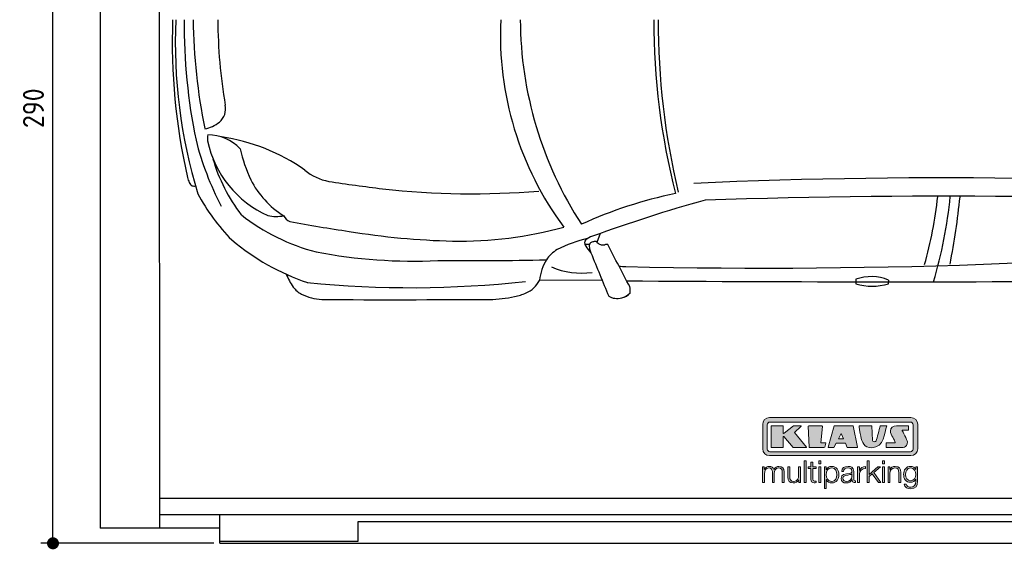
# Model space of a CAD drawing. Header units: millimetres. Extents: x 705 to 7297, y 2278 to 5770.
# Tile 1 of 3: x 705 to 3988, y 2317 to 4082. Entities that reach past the tile are written whole.
import ezdxf

# ---------------------------------------------------------------- set-up
doc = ezdxf.new("R2010")
doc.units = ezdxf.units.MM
doc.layers.get('0').update_dxf_attribs({"lineweight": 25})
for name, color, linetype, lineweight in [('4', 3, 'Continuous', 25), ('AM_0', 7, 'Continuous', 25), ('Car', 10, 'Continuous', 25)]:
    doc.layers.add(name, color=color, linetype=linetype, lineweight=lineweight)
doc.layers.add('Logo', color=7, linetype='Continuous')
doc.styles.get("Standard").update_dxf_attribs({"font": 'ISOCP.SHX'})
doc.dimstyles.new('GEN-ISO$0', dxfattribs={"dimscale": 20, "dimtxt": 3.5, "dimasz": 2, "dimexe": 2, "dimexo": 1, "dimgap": 1.5, "dimtad": 1, "dimdec": 1, "dimlfac": 0.1, "dimdsep": 46, "dimtxsty": 'STANDARD', "dimblk": 'PUNKT', "dimcen": 2, "dimclrd": 256, "dimclre": 256, "dimclrt": 2, "dimadec": 0, "dimazin": 0, "dimtp": 0.1, "dimtm": 0.1, "dimtfac": 0.71, "dimtdec": 1, "dimtmove": 2, "dimatfit": 3, "dimldrblk": 'PUNKT', "dimfxl": 1, "dimtolj": 1, "dimarcsym": 0})

# ---------------------------------------------------------------- blocks, each defined once
blk = doc.blocks.new('PUNKT')
at = {"layer": '4', "color": 0, "linetype": 'ByBlock'}
blk.add_line((-0.5, 0), (-1, 0), dxfattribs=at)
at = {"layer": '4', "color": 0, "linetype": 'ByBlock', "const_width": 0.5}
blk.add_lwpolyline([(-0.25, 0, 1), (0.25, 0, 1)], format="xyb", close=True, dxfattribs=at)
blk = doc.blocks.new('*D4')
at = {"layer": '4', "lineweight": -2, "transparency": 16777216}
for p, q in [((1352.8, 5237.3), (775.9, 5237.3)), ((815.9, 2377.3), (815.9, 5197.3)), ((1352.8, 2337.3), (775.9, 2337.3))]:
    blk.add_line(p, q, dxfattribs=at)
at = {"layer": 'DEFPOINTS', "color": 0, "transparency": 16777216}
for p in [(815.9, 5237.3), (1372.8, 5237.3), (1372.8, 2337.3)]:
    blk.add_point(p, dxfattribs=at)
at = {"layer": '4', "lineweight": -2, "transparency": 16777216, "xscale": 40, "yscale": 40, "zscale": 40}
for p, rotation in [((815.9, 5237.3), 90), ((815.9, 2337.3), 270)]:
    blk.add_blockref('PUNKT', p, dxfattribs=dict(at, rotation=rotation))
at = {"layer": '4', "color": 2, "transparency": 16777216, "insert": (750.8, 3787.3), "char_height": 70, "attachment_point": 5, "rotation": 90}
blk.add_mtext('\\A1;290', dxfattribs=at)
blk = doc.blocks.new('KLAUS')
at = {"layer": 'Logo', "true_color": 0x7b7b7a}
h = blk.add_hatch(color=8, dxfattribs=at)
h.dxf.hatch_style = 2
edge = h.paths.add_edge_path()
edge.add_spline(control_points=[(3.6, 29.09), (2.88, 29.09), (2.3, 28.51), (2.3, 27.8), (2.3, 27.8), (2.3, 16.11), (2.3, 16.11), (2.3, 15.39), (2.88, 14.81), (3.6, 14.81), (3.6, 14.81), (71.16, 14.81), (71.16, 14.81), (71.88, 14.81), (72.46, 15.39), (72.46, 16.11), (72.46, 16.11), (72.46, 27.8), (72.46, 27.8), (72.46, 28.51), (71.88, 29.09), (71.16, 29.09), (71.16, 29.09), (3.6, 29.09), (3.6, 29.09), (3.6, 29.09), (3.6, 29.09), (3.6, 29.09)], knot_values=[0, 0, 0, 0, 1, 1, 1, 2, 2, 2, 3, 3, 3, 4, 4, 4, 5, 5, 5, 6, 6, 6, 7, 7, 7, 8, 8, 8, 9, 9, 9, 9], degree=3, periodic=0)
edge = h.paths.add_edge_path()
edge.add_spline(control_points=[(3.35, 31.23), (3.35, 31.23), (71.47, 31.23), (71.47, 31.23), (73.26, 31.23), (74.71, 29.77), (74.71, 27.99), (74.71, 27.99), (74.71, 16.17), (74.71, 16.17), (74.71, 14.38), (73.26, 12.93), (71.47, 12.93), (71.47, 12.93), (3.35, 12.93), (3.35, 12.93), (1.56, 12.93), (0.11, 14.38), (0.11, 16.17), (0.11, 16.17), (0.11, 27.99), (0.11, 27.99), (0.11, 29.77), (1.56, 31.23), (3.35, 31.23), (3.35, 31.23), (3.35, 31.23), (3.35, 31.23)], knot_values=[0, 0, 0, 0, 1, 1, 1, 2, 2, 2, 3, 3, 3, 4, 4, 4, 5, 5, 5, 6, 6, 6, 7, 7, 7, 8, 8, 8, 9, 9, 9, 9], degree=3, periodic=0)
h = blk.add_hatch(color=8, dxfattribs=at)
h.dxf.hatch_style = 2
edge = h.paths.add_edge_path()
edge.add_spline(control_points=[(4.5, 27.33), (4.5, 27.33), (9.7, 27.33), (9.7, 27.33), (9.84, 27.33), (9.96, 27.22), (9.96, 27.08), (9.96, 27.08), (9.96, 23.69), (9.96, 23.69), (9.96, 23.69), (9.94, 23.64), (10.04, 23.59), (10.14, 23.53), (10.2, 23.57), (10.2, 23.57), (10.2, 23.57), (10.51, 23.75), (10.51, 23.75), (10.51, 23.75), (14.94, 27.33), (14.94, 27.33), (14.94, 27.33), (18.41, 27.33), (18.41, 27.33), (18.41, 27.33), (18.49, 27.33), (18.56, 27.2), (18.65, 27.04), (18.53, 26.91), (18.53, 26.91), (18.53, 26.91), (15.49, 24.11), (15.49, 24.11), (15.49, 24.11), (21.14, 17.06), (21.14, 17.06), (21.14, 17.06), (21.13, 16.91), (21.13, 16.91), (21.08, 16.84), (20.99, 16.82), (20.99, 16.82), (20.99, 16.82), (14.7, 16.82), (14.7, 16.82), (14.7, 16.82), (10.26, 22.17), (10.26, 22.17), (10.26, 22.17), (10.19, 22.24), (10.08, 22.21), (9.97, 22.18), (9.96, 22.11), (9.96, 22.11), (9.96, 22.11), (9.96, 17.08), (9.96, 17.08), (9.96, 16.94), (9.84, 16.82), (9.7, 16.82), (9.7, 16.82), (4.5, 16.82), (4.5, 16.82), (4.36, 16.82), (4.25, 16.94), (4.25, 17.08), (4.25, 17.08), (4.25, 27.08), (4.25, 27.08), (4.25, 27.22), (4.36, 27.33), (4.5, 27.33), (4.5, 27.33), (4.5, 27.33), (4.5, 27.33)], knot_values=[0, 0, 0, 0, 1, 1, 1, 2, 2, 2, 3, 3, 3, 4, 4, 4, 5, 5, 5, 6, 6, 6, 7, 7, 7, 8, 8, 8, 9, 9, 9, 10, 10, 10, 11, 11, 11, 12, 12, 12, 13, 13, 13, 14, 14, 14, 15, 15, 15, 16, 16, 16, 17, 17, 17, 18, 18, 18, 19, 19, 19, 20, 20, 20, 21, 21, 21, 22, 22, 22, 23, 23, 23, 24, 24, 24, 25, 25, 25, 25], degree=3, periodic=0)
h = blk.add_hatch(color=8, dxfattribs=at)
h.dxf.hatch_style = 2
h.paths.add_polyline_path([(22.42, 17.06), (21.97, 27.15), (22.24, 27.33), (28.55, 27.33), (28.86, 26.97), (28.01, 19.08), (30.26, 19.07), (30.44, 18.95), (30.08, 16.95), (29.49, 16.82), (22.6, 16.82)])
h = blk.add_hatch(color=8, dxfattribs=at)
h.paths.add_polyline_path([(36.52, 21.01), (38.93, 21.01), (37.87, 23.57)])
h.paths.add_polyline_path([(34.52, 27.33), (43.65, 27.33), (45.76, 16.94), (45.57, 16.82), (40.83, 16.82), (39.89, 18.95), (35.42, 18.95), (34.27, 16.82), (31.78, 16.82), (31.66, 17)])
h = blk.add_hatch(color=8, dxfattribs=at)
h.dxf.hatch_style = 2
edge = h.paths.add_edge_path()
edge.add_spline(control_points=[(52.69, 27.32), (52.69, 27.32), (52.88, 20.14), (52.88, 20.14), (53.01, 19.89), (53.2, 19.77), (53.43, 19.71), (53.91, 19.59), (54.43, 19.57), (54.64, 20.03), (55.23, 21.34), (56.27, 25.45), (56.6, 27.33), (56.6, 27.33), (59.77, 27.33), (59.77, 27.33), (58.77, 23.9), (58.56, 16.82), (52.63, 16.76), (48.72, 16.72), (48.01, 19.35), (47.27, 22.24), (46.89, 23.68), (46.54, 27.33), (46.54, 27.33), (46.54, 27.33), (52.69, 27.32), (52.69, 27.32), (52.69, 27.32), (52.69, 27.32), (52.69, 27.32)], knot_values=[0, 0, 0, 0, 1, 1, 1, 2, 2, 2, 3, 3, 3, 4, 4, 4, 5, 5, 5, 6, 6, 6, 7, 7, 7, 8, 8, 8, 9, 9, 9, 10, 10, 10, 10], degree=3, periodic=0)
h = blk.add_hatch(color=8, dxfattribs=at)
h.dxf.hatch_style = 2
edge = h.paths.add_edge_path()
edge.add_spline(control_points=[(64.46, 27.33), (64.46, 27.33), (70.31, 27.33), (70.31, 27.33), (70.31, 26.52), (70.31, 26.02), (70.31, 25.12), (70.31, 25.12), (67.3, 25.12), (67.3, 25.12), (67.24, 25.04), (67.25, 25.11), (67.25, 24.91), (67.25, 24.88), (69.73, 20.38), (69.73, 19.57), (69.73, 16.4), (67.22, 16.81), (65.9, 16.82), (65.9, 16.82), (59.59, 16.82), (59.59, 16.82), (59.59, 17.76), (59.59, 18.23), (59.59, 19.14), (59.59, 19.14), (63.75, 19.14), (63.75, 19.14), (63.82, 19.22), (63.81, 19.11), (63.81, 19.31), (63.81, 20.32), (61.58, 23.06), (61.58, 24.63), (61.58, 26.33), (62.83, 27.34), (64.46, 27.33), (64.46, 27.33), (64.46, 27.33), (64.46, 27.33)], knot_values=[0, 0, 0, 0, 1, 1, 1, 2, 2, 2, 3, 3, 3, 4, 4, 4, 5, 5, 5, 6, 6, 6, 7, 7, 7, 8, 8, 8, 9, 9, 9, 10, 10, 10, 11, 11, 11, 12, 12, 12, 13, 13, 13, 13], degree=3, periodic=0)
at = {"layer": 'Logo', "true_color": 0xef7c00}
h = blk.add_hatch(color=30, dxfattribs=at)
h.dxf.hatch_style = 2
h.paths.add_polyline_path([(20.07, 0), (20.99, 0), (20.99, 10.45), (20.07, 10.45)])
h = blk.add_hatch(color=30, dxfattribs=at)
h.dxf.hatch_style = 2
edge = h.paths.add_edge_path()
edge.add_spline(control_points=[(24.22, 9.82), (24.22, 9.82), (23.3, 9.82), (23.3, 9.82), (23.3, 9.82), (23.3, 7.55), (23.3, 7.55), (23.3, 7.55), (21.98, 7.55), (21.98, 7.55), (21.98, 7.55), (21.98, 6.78), (21.98, 6.78), (21.98, 6.78), (23.3, 6.78), (23.3, 6.78), (23.3, 6.78), (23.3, 1.61), (23.3, 1.61), (23.28, 0.32), (23.71, -0.09), (24.94, -0.09), (25.22, -0.09), (25.48, -0.06), (25.76, -0.06), (25.76, -0.06), (25.76, 0.73), (25.76, 0.73), (25.5, 0.7), (25.23, 0.69), (24.97, 0.69), (24.31, 0.73), (24.22, 1.08), (24.22, 1.68), (24.22, 1.68), (24.22, 6.78), (24.22, 6.78), (24.22, 6.78), (25.76, 6.78), (25.76, 6.78), (25.76, 6.78), (25.76, 7.55), (25.76, 7.55), (25.76, 7.55), (24.22, 7.55), (24.22, 7.55), (24.22, 7.55), (24.22, 9.82), (24.22, 9.82), (24.22, 9.82), (24.22, 9.82), (24.22, 9.82)], knot_values=[0, 0, 0, 0, 1, 1, 1, 2, 2, 2, 3, 3, 3, 4, 4, 4, 5, 5, 5, 6, 6, 6, 7, 7, 7, 8, 8, 8, 9, 9, 9, 10, 10, 10, 11, 11, 11, 12, 12, 12, 13, 13, 13, 14, 14, 14, 15, 15, 15, 16, 16, 16, 17, 17, 17, 17], degree=3, periodic=0)
h = blk.add_hatch(color=30, dxfattribs=at)
h.paths.add_polyline_path([(27.1, 0), (28.03, 0), (28.03, 7.55), (27.1, 7.55)])
h.paths.add_polyline_path([(27.1, 8.98), (28.03, 8.98), (28.03, 10.45), (27.1, 10.45)])
h = blk.add_hatch(color=30, dxfattribs=at)
h.dxf.hatch_style = 2
h.paths.add_polyline_path([(50.4, 0), (51.32, 0), (51.32, 2.87), (52.82, 4.11), (55.8, 0), (56.96, 0), (53.52, 4.76), (56.74, 7.55), (55.51, 7.55), (51.32, 3.89), (51.32, 10.45), (50.4, 10.45)])
h = blk.add_hatch(color=30, dxfattribs=at)
h.paths.add_polyline_path([(57.74, 0), (58.66, 0), (58.66, 7.55), (57.74, 7.55)])
h.paths.add_polyline_path([(57.74, 8.98), (58.66, 8.98), (58.66, 10.45), (57.74, 10.45)])
h = blk.add_hatch(color=30, dxfattribs=at)
h.dxf.hatch_style = 2
edge = h.paths.add_edge_path()
edge.add_spline(control_points=[(0, 0), (0, 0), (0.92, 0), (0.92, 0), (0.92, 0), (0.92, 4.22), (0.92, 4.22), (0.94, 5.8), (1.58, 7), (3.18, 7), (4.35, 7), (4.77, 6.15), (4.76, 5.12), (4.76, 5.12), (4.76, 0), (4.76, 0), (4.76, 0), (5.68, 0), (5.68, 0), (5.68, 0), (5.68, 4.27), (5.68, 4.27), (5.68, 5.68), (6.14, 7), (7.73, 7), (9.05, 7), (9.52, 6.32), (9.52, 5.08), (9.52, 5.08), (9.52, 0), (9.52, 0), (9.52, 0), (10.44, 0), (10.44, 0), (10.44, 0), (10.44, 5.12), (10.44, 5.12), (10.44, 6.91), (9.59, 7.77), (7.94, 7.77), (6.94, 7.77), (5.99, 7.29), (5.54, 6.3), (5.26, 7.29), (4.36, 7.77), (3.37, 7.77), (2.17, 7.77), (1.38, 7.19), (0.89, 6.28), (0.89, 6.28), (0.85, 6.28), (0.85, 6.28), (0.85, 6.28), (0.85, 7.55), (0.85, 7.55), (0.85, 7.55), (0, 7.55), (0, 7.55), (0, 7.55), (0, 0), (0, 0), (0, 0), (0, 0), (0, 0)], knot_values=[0, 0, 0, 0, 1, 1, 1, 2, 2, 2, 3, 3, 3, 4, 4, 4, 5, 5, 5, 6, 6, 6, 7, 7, 7, 8, 8, 8, 9, 9, 9, 10, 10, 10, 11, 11, 11, 12, 12, 12, 13, 13, 13, 14, 14, 14, 15, 15, 15, 16, 16, 16, 17, 17, 17, 18, 18, 18, 19, 19, 19, 20, 20, 20, 21, 21, 21, 21], degree=3, periodic=0)
h = blk.add_hatch(color=30, dxfattribs=at)
h.dxf.hatch_style = 2
edge = h.paths.add_edge_path()
edge.add_spline(control_points=[(18.31, 7.55), (18.31, 7.55), (17.39, 7.55), (17.39, 7.55), (17.39, 7.55), (17.39, 3.59), (17.39, 3.59), (17.39, 2.05), (16.7, 0.56), (15.12, 0.56), (13.66, 0.56), (13.15, 1.27), (13.1, 2.64), (13.1, 2.64), (13.1, 7.55), (13.1, 7.55), (13.1, 7.55), (12.18, 7.55), (12.18, 7.55), (12.18, 7.55), (12.18, 2.65), (12.18, 2.65), (12.18, 0.89), (12.93, -0.22), (14.83, -0.22), (15.96, -0.22), (16.95, 0.35), (17.44, 1.36), (17.44, 1.36), (17.47, 1.36), (17.47, 1.36), (17.47, 1.36), (17.47, 0), (17.47, 0), (17.47, 0), (18.31, 0), (18.31, 0), (18.31, 0), (18.31, 7.55), (18.31, 7.55), (18.31, 7.55), (18.31, 7.55), (18.31, 7.55)], knot_values=[0, 0, 0, 0, 1, 1, 1, 2, 2, 2, 3, 3, 3, 4, 4, 4, 5, 5, 5, 6, 6, 6, 7, 7, 7, 8, 8, 8, 9, 9, 9, 10, 10, 10, 11, 11, 11, 12, 12, 12, 13, 13, 13, 14, 14, 14, 14], degree=3, periodic=0)
h = blk.add_hatch(color=30, dxfattribs=at)
edge = h.paths.add_edge_path()
edge.add_spline(control_points=[(35.84, 3.78), (35.84, 2.21), (35.12, 0.56), (33.37, 0.56), (31.4, 0.56), (30.72, 2.21), (30.72, 3.78), (30.72, 5.49), (31.33, 7), (33.37, 7), (35.12, 7), (35.84, 5.34), (35.84, 3.78), (35.84, 3.78), (35.84, 3.78), (35.84, 3.78)], knot_values=[0, 0, 0, 0, 1, 1, 1, 2, 2, 2, 3, 3, 3, 4, 4, 4, 5, 5, 5, 5], degree=3, periodic=0)
edge = h.paths.add_edge_path()
edge.add_spline(control_points=[(29.79, -2.8), (29.79, -2.8), (30.72, -2.8), (30.72, -2.8), (30.72, -2.8), (30.72, 1.43), (30.72, 1.43), (30.72, 1.43), (30.74, 1.43), (30.74, 1.43), (31.14, 0.35), (32.24, -0.22), (33.37, -0.22), (35.66, -0.22), (36.76, 1.64), (36.76, 3.78), (36.76, 5.91), (35.66, 7.77), (33.37, 7.77), (32.15, 7.77), (31.1, 7.14), (30.67, 6.12), (30.67, 6.12), (30.64, 6.12), (30.64, 6.12), (30.64, 6.12), (30.64, 7.55), (30.64, 7.55), (30.64, 7.55), (29.79, 7.55), (29.79, 7.55), (29.79, 7.55), (29.79, -2.8), (29.79, -2.8), (29.79, -2.8), (29.79, -2.8), (29.79, -2.8)], knot_values=[0, 0, 0, 0, 1, 1, 1, 2, 2, 2, 3, 3, 3, 4, 4, 4, 5, 5, 5, 6, 6, 6, 7, 7, 7, 8, 8, 8, 9, 9, 9, 10, 10, 10, 11, 11, 11, 12, 12, 12, 12], degree=3, periodic=0)
h = blk.add_hatch(color=30, dxfattribs=at)
edge = h.paths.add_edge_path()
edge.add_spline(control_points=[(43.03, 2.93), (43.04, 1.45), (41.8, 0.56), (40.39, 0.56), (39.53, 0.56), (38.71, 1.13), (38.71, 2.05), (38.71, 3.53), (40.66, 3.51), (42.22, 3.79), (42.47, 3.84), (42.88, 3.91), (43, 4.13), (43, 4.13), (43.03, 4.13), (43.03, 4.13), (43.03, 4.13), (43.03, 2.93), (43.03, 2.93), (43.03, 2.93), (43.03, 2.93), (43.03, 2.93)], knot_values=[0, 0, 0, 0, 1, 1, 1, 2, 2, 2, 3, 3, 3, 4, 4, 4, 5, 5, 5, 6, 6, 6, 7, 7, 7, 7], degree=3, periodic=0)
edge = h.paths.add_edge_path()
edge.add_spline(control_points=[(39.03, 5.24), (39.06, 6.47), (39.91, 7), (41.05, 7), (42.14, 7), (43.03, 6.69), (43.03, 5.45), (43.03, 4.61), (42.6, 4.51), (41.84, 4.42), (39.85, 4.19), (37.79, 4.11), (37.79, 1.99), (37.79, 0.47), (38.93, -0.22), (40.32, -0.22), (41.77, -0.22), (42.43, 0.34), (43.07, 1.32), (43.07, 1.32), (43.1, 1.32), (43.1, 1.32), (43.1, 0.53), (43.25, 0), (44.19, 0), (44.43, 0), (44.58, 0.01), (44.79, 0.06), (44.79, 0.06), (44.79, 0.83), (44.79, 0.83), (44.71, 0.81), (44.6, 0.78), (44.49, 0.78), (44.13, 0.78), (43.95, 0.98), (43.95, 1.33), (43.95, 1.33), (43.95, 5.34), (43.95, 5.34), (43.95, 7.36), (42.5, 7.77), (41.17, 7.77), (39.44, 7.77), (38.2, 7.01), (38.11, 5.24), (38.11, 5.24), (39.03, 5.24), (39.03, 5.24), (39.03, 5.24), (39.03, 5.24), (39.03, 5.24)], knot_values=[0, 0, 0, 0, 1, 1, 1, 2, 2, 2, 3, 3, 3, 4, 4, 4, 5, 5, 5, 6, 6, 6, 7, 7, 7, 8, 8, 8, 9, 9, 9, 10, 10, 10, 11, 11, 11, 12, 12, 12, 13, 13, 13, 14, 14, 14, 15, 15, 15, 16, 16, 16, 17, 17, 17, 17], degree=3, periodic=0)
h = blk.add_hatch(color=30, dxfattribs=at)
h.dxf.hatch_style = 2
edge = h.paths.add_edge_path()
edge.add_spline(control_points=[(45.79, 0), (45.79, 0), (46.71, 0), (46.71, 0), (46.71, 0), (46.71, 4.03), (46.71, 4.03), (46.71, 5.59), (47.85, 6.82), (49.52, 6.73), (49.52, 6.73), (49.52, 7.66), (49.52, 7.66), (48.16, 7.72), (47.14, 7), (46.67, 5.78), (46.67, 5.78), (46.64, 5.78), (46.64, 5.78), (46.64, 5.78), (46.64, 7.55), (46.64, 7.55), (46.64, 7.55), (45.79, 7.55), (45.79, 7.55), (45.79, 7.55), (45.79, 0), (45.79, 0), (45.79, 0), (45.79, 0), (45.79, 0)], knot_values=[0, 0, 0, 0, 1, 1, 1, 2, 2, 2, 3, 3, 3, 4, 4, 4, 5, 5, 5, 6, 6, 6, 7, 7, 7, 8, 8, 8, 9, 9, 9, 10, 10, 10, 10], degree=3, periodic=0)
h = blk.add_hatch(color=30, dxfattribs=at)
h.dxf.hatch_style = 2
edge = h.paths.add_edge_path()
edge.add_spline(control_points=[(60.41, 0), (60.41, 0), (61.33, 0), (61.33, 0), (61.33, 0), (61.33, 4.41), (61.33, 4.41), (61.36, 5.89), (62.24, 7), (63.7, 7), (65.2, 7), (65.62, 6.02), (65.62, 4.71), (65.62, 4.71), (65.62, 0), (65.62, 0), (65.62, 0), (66.54, 0), (66.54, 0), (66.54, 0), (66.54, 4.86), (66.54, 4.86), (66.54, 6.66), (65.9, 7.77), (63.78, 7.77), (62.71, 7.77), (61.7, 7.16), (61.36, 6.25), (61.36, 6.25), (61.33, 6.25), (61.33, 6.25), (61.33, 6.25), (61.33, 7.55), (61.33, 7.55), (61.33, 7.55), (60.41, 7.55), (60.41, 7.55), (60.41, 7.55), (60.41, 0), (60.41, 0), (60.41, 0), (60.41, 0), (60.41, 0)], knot_values=[0, 0, 0, 0, 1, 1, 1, 2, 2, 2, 3, 3, 3, 4, 4, 4, 5, 5, 5, 6, 6, 6, 7, 7, 7, 8, 8, 8, 9, 9, 9, 10, 10, 10, 11, 11, 11, 12, 12, 12, 13, 13, 13, 14, 14, 14, 14], degree=3, periodic=0)
h = blk.add_hatch(color=30, dxfattribs=at)
edge = h.paths.add_edge_path()
edge.add_spline(control_points=[(71.32, 0.86), (69.62, 0.86), (68.83, 2.34), (68.83, 3.86), (68.83, 5.43), (69.56, 7), (71.32, 7), (73.06, 7), (73.75, 5.34), (73.75, 3.86), (73.75, 2.33), (72.91, 0.86), (71.32, 0.86), (71.32, 0.86), (71.32, 0.86), (71.32, 0.86)], knot_values=[0, 0, 0, 0, 1, 1, 1, 2, 2, 2, 3, 3, 3, 4, 4, 4, 5, 5, 5, 5], degree=3, periodic=0)
edge = h.paths.add_edge_path()
edge.add_spline(control_points=[(74.67, 7.55), (74.67, 7.55), (73.75, 7.55), (73.75, 7.55), (73.75, 7.55), (73.75, 6.25), (73.75, 6.25), (73.75, 6.25), (73.72, 6.25), (73.72, 6.25), (73.35, 7.09), (72.41, 7.77), (71.32, 7.77), (69.13, 7.77), (67.9, 6.05), (67.9, 3.97), (67.9, 1.82), (68.9, 0.09), (71.32, 0.09), (72.4, 0.09), (73.29, 0.72), (73.72, 1.64), (73.72, 1.64), (73.75, 1.64), (73.75, 1.64), (73.75, 1.64), (73.75, 0.61), (73.75, 0.61), (73.75, -1.23), (73.01, -2.24), (71.32, -2.24), (70.29, -2.24), (69.31, -1.85), (69.1, -0.73), (69.1, -0.73), (68.18, -0.73), (68.18, -0.73), (68.31, -2.34), (69.81, -3.02), (71.32, -3.02), (73.79, -3.02), (74.65, -1.64), (74.67, 0.61), (74.67, 0.61), (74.67, 7.55), (74.67, 7.55), (74.67, 7.55), (74.67, 7.55), (74.67, 7.55)], knot_values=[0, 0, 0, 0, 1, 1, 1, 2, 2, 2, 3, 3, 3, 4, 4, 4, 5, 5, 5, 6, 6, 6, 7, 7, 7, 8, 8, 8, 9, 9, 9, 10, 10, 10, 11, 11, 11, 12, 12, 12, 13, 13, 13, 14, 14, 14, 15, 15, 15, 16, 16, 16, 16], degree=3, periodic=0)
at = {"layer": 'Logo', "lineweight": 0}
for points in [[(22.42, 17.06), (21.97, 27.15), (22.24, 27.33), (28.55, 27.33), (28.86, 26.97), (28.01, 19.08), (30.26, 19.07), (30.44, 18.95), (30.08, 16.95), (29.49, 16.82), (22.6, 16.82), (22.42, 17.06), (22.42, 17.06)], [(34.52, 27.33), (43.65, 27.33), (45.76, 16.94), (45.57, 16.82), (40.83, 16.82), (39.89, 18.95), (35.42, 18.95), (34.27, 16.82), (31.78, 16.82), (31.66, 17), (34.52, 27.33), (34.52, 27.33)], [(36.52, 21.01), (38.93, 21.01), (37.87, 23.57), (36.52, 21.01), (36.52, 21.01)], [(20.07, 0), (20.99, 0), (20.99, 10.45), (20.07, 10.45), (20.07, 0), (20.07, 0)], [(27.1, 8.98), (28.03, 8.98), (28.03, 10.45), (27.1, 10.45), (27.1, 8.98), (27.1, 8.98)], [(50.4, 0), (51.32, 0), (51.32, 2.87), (52.82, 4.11), (55.8, 0), (56.96, 0), (53.52, 4.76), (56.74, 7.55), (55.51, 7.55), (51.32, 3.89), (51.32, 10.45), (50.4, 10.45), (50.4, 0), (50.4, 0)], [(57.74, 8.98), (58.66, 8.98), (58.66, 10.45), (57.74, 10.45), (57.74, 8.98), (57.74, 8.98)], [(27.1, 0), (28.03, 0), (28.03, 7.55), (27.1, 7.55), (27.1, 0), (27.1, 0)], [(57.74, 0), (58.66, 0), (58.66, 7.55), (57.74, 7.55), (57.74, 0), (57.74, 0)]]:
    blk.add_lwpolyline(points, dxfattribs=at)
for points, knots in [([(3.35, 31.23), (3.35, 31.23), (71.47, 31.23), (71.47, 31.23), (73.26, 31.23), (74.71, 29.77), (74.71, 27.99), (74.71, 27.99), (74.71, 16.17), (74.71, 16.17), (74.71, 14.38), (73.26, 12.93), (71.47, 12.93), (71.47, 12.93), (3.35, 12.93), (3.35, 12.93), (1.56, 12.93), (0.11, 14.38), (0.11, 16.17), (0.11, 16.17), (0.11, 27.99), (0.11, 27.99), (0.11, 29.77), (1.56, 31.23), (3.35, 31.23), (3.35, 31.23), (3.35, 31.23), (3.35, 31.23)], [0, 0, 0, 0, 1, 1, 1, 2, 2, 2, 3, 3, 3, 4, 4, 4, 5, 5, 5, 6, 6, 6, 7, 7, 7, 8, 8, 8, 9, 9, 9, 9]), ([(3.6, 29.09), (2.88, 29.09), (2.3, 28.51), (2.3, 27.8), (2.3, 27.8), (2.3, 16.11), (2.3, 16.11), (2.3, 15.39), (2.88, 14.81), (3.6, 14.81), (3.6, 14.81), (71.16, 14.81), (71.16, 14.81), (71.88, 14.81), (72.46, 15.39), (72.46, 16.11), (72.46, 16.11), (72.46, 27.8), (72.46, 27.8), (72.46, 28.51), (71.88, 29.09), (71.16, 29.09), (71.16, 29.09), (3.6, 29.09), (3.6, 29.09), (3.6, 29.09), (3.6, 29.09), (3.6, 29.09)], [0, 0, 0, 0, 1, 1, 1, 2, 2, 2, 3, 3, 3, 4, 4, 4, 5, 5, 5, 6, 6, 6, 7, 7, 7, 8, 8, 8, 9, 9, 9, 9]), ([(4.5, 27.33), (4.5, 27.33), (9.7, 27.33), (9.7, 27.33), (9.84, 27.33), (9.96, 27.22), (9.96, 27.08), (9.96, 27.08), (9.96, 23.69), (9.96, 23.69), (9.96, 23.69), (9.94, 23.64), (10.04, 23.59), (10.14, 23.53), (10.2, 23.57), (10.2, 23.57), (10.2, 23.57), (10.51, 23.75), (10.51, 23.75), (10.51, 23.75), (14.94, 27.33), (14.94, 27.33), (14.94, 27.33), (18.41, 27.33), (18.41, 27.33), (18.41, 27.33), (18.49, 27.33), (18.56, 27.2), (18.65, 27.04), (18.53, 26.91), (18.53, 26.91), (18.53, 26.91), (15.49, 24.11), (15.49, 24.11), (15.49, 24.11), (21.14, 17.06), (21.14, 17.06), (21.14, 17.06), (21.13, 16.91), (21.13, 16.91), (21.08, 16.84), (20.99, 16.82), (20.99, 16.82), (20.99, 16.82), (14.7, 16.82), (14.7, 16.82), (14.7, 16.82), (10.26, 22.17), (10.26, 22.17), (10.26, 22.17), (10.19, 22.24), (10.08, 22.21), (9.97, 22.18), (9.96, 22.11), (9.96, 22.11), (9.96, 22.11), (9.96, 17.08), (9.96, 17.08), (9.96, 16.94), (9.84, 16.82), (9.7, 16.82), (9.7, 16.82), (4.5, 16.82), (4.5, 16.82), (4.36, 16.82), (4.25, 16.94), (4.25, 17.08), (4.25, 17.08), (4.25, 27.08), (4.25, 27.08), (4.25, 27.22), (4.36, 27.33), (4.5, 27.33), (4.5, 27.33), (4.5, 27.33), (4.5, 27.33)], [0, 0, 0, 0, 1, 1, 1, 2, 2, 2, 3, 3, 3, 4, 4, 4, 5, 5, 5, 6, 6, 6, 7, 7, 7, 8, 8, 8, 9, 9, 9, 10, 10, 10, 11, 11, 11, 12, 12, 12, 13, 13, 13, 14, 14, 14, 15, 15, 15, 16, 16, 16, 17, 17, 17, 18, 18, 18, 19, 19, 19, 20, 20, 20, 21, 21, 21, 22, 22, 22, 23, 23, 23, 24, 24, 24, 25, 25, 25, 25]), ([(52.69, 27.32), (52.69, 27.32), (52.88, 20.14), (52.88, 20.14), (53.01, 19.89), (53.2, 19.77), (53.43, 19.71), (53.91, 19.59), (54.43, 19.57), (54.64, 20.03), (55.23, 21.34), (56.27, 25.45), (56.6, 27.33), (56.6, 27.33), (59.77, 27.33), (59.77, 27.33), (58.77, 23.9), (58.56, 16.82), (52.63, 16.76), (48.72, 16.72), (48.01, 19.35), (47.27, 22.24), (46.89, 23.68), (46.54, 27.33), (46.54, 27.33), (46.54, 27.33), (52.69, 27.32), (52.69, 27.32), (52.69, 27.32), (52.69, 27.32), (52.69, 27.32)], [0, 0, 0, 0, 1, 1, 1, 2, 2, 2, 3, 3, 3, 4, 4, 4, 5, 5, 5, 6, 6, 6, 7, 7, 7, 8, 8, 8, 9, 9, 9, 10, 10, 10, 10]), ([(64.46, 27.33), (64.46, 27.33), (70.31, 27.33), (70.31, 27.33), (70.31, 26.52), (70.31, 26.02), (70.31, 25.12), (70.31, 25.12), (67.3, 25.12), (67.3, 25.12), (67.24, 25.04), (67.25, 25.11), (67.25, 24.91), (67.25, 24.88), (69.73, 20.38), (69.73, 19.57), (69.73, 16.4), (67.22, 16.81), (65.9, 16.82), (65.9, 16.82), (59.59, 16.82), (59.59, 16.82), (59.59, 17.76), (59.59, 18.23), (59.59, 19.14), (59.59, 19.14), (63.75, 19.14), (63.75, 19.14), (63.82, 19.22), (63.81, 19.11), (63.81, 19.31), (63.81, 20.32), (61.58, 23.06), (61.58, 24.63), (61.58, 26.33), (62.83, 27.34), (64.46, 27.33), (64.46, 27.33), (64.46, 27.33), (64.46, 27.33)], [0, 0, 0, 0, 1, 1, 1, 2, 2, 2, 3, 3, 3, 4, 4, 4, 5, 5, 5, 6, 6, 6, 7, 7, 7, 8, 8, 8, 9, 9, 9, 10, 10, 10, 11, 11, 11, 12, 12, 12, 13, 13, 13, 13]), ([(24.22, 9.82), (24.22, 9.82), (23.3, 9.82), (23.3, 9.82), (23.3, 9.82), (23.3, 7.55), (23.3, 7.55), (23.3, 7.55), (21.98, 7.55), (21.98, 7.55), (21.98, 7.55), (21.98, 6.78), (21.98, 6.78), (21.98, 6.78), (23.3, 6.78), (23.3, 6.78), (23.3, 6.78), (23.3, 1.61), (23.3, 1.61), (23.28, 0.32), (23.71, -0.09), (24.94, -0.09), (25.22, -0.09), (25.48, -0.06), (25.76, -0.06), (25.76, -0.06), (25.76, 0.73), (25.76, 0.73), (25.5, 0.7), (25.23, 0.69), (24.97, 0.69), (24.31, 0.73), (24.22, 1.08), (24.22, 1.68), (24.22, 1.68), (24.22, 6.78), (24.22, 6.78), (24.22, 6.78), (25.76, 6.78), (25.76, 6.78), (25.76, 6.78), (25.76, 7.55), (25.76, 7.55), (25.76, 7.55), (24.22, 7.55), (24.22, 7.55), (24.22, 7.55), (24.22, 9.82), (24.22, 9.82), (24.22, 9.82), (24.22, 9.82), (24.22, 9.82)], [0, 0, 0, 0, 1, 1, 1, 2, 2, 2, 3, 3, 3, 4, 4, 4, 5, 5, 5, 6, 6, 6, 7, 7, 7, 8, 8, 8, 9, 9, 9, 10, 10, 10, 11, 11, 11, 12, 12, 12, 13, 13, 13, 14, 14, 14, 15, 15, 15, 16, 16, 16, 17, 17, 17, 17]), ([(0, 0), (0, 0), (0.92, 0), (0.92, 0), (0.92, 0), (0.92, 4.22), (0.92, 4.22), (0.94, 5.8), (1.58, 7), (3.18, 7), (4.35, 7), (4.77, 6.15), (4.76, 5.12), (4.76, 5.12), (4.76, 0), (4.76, 0), (4.76, 0), (5.68, 0), (5.68, 0), (5.68, 0), (5.68, 4.27), (5.68, 4.27), (5.68, 5.68), (6.14, 7), (7.73, 7), (9.05, 7), (9.52, 6.32), (9.52, 5.08), (9.52, 5.08), (9.52, 0), (9.52, 0), (9.52, 0), (10.44, 0), (10.44, 0), (10.44, 0), (10.44, 5.12), (10.44, 5.12), (10.44, 6.91), (9.59, 7.77), (7.94, 7.77), (6.94, 7.77), (5.99, 7.29), (5.54, 6.3), (5.26, 7.29), (4.36, 7.77), (3.37, 7.77), (2.17, 7.77), (1.38, 7.19), (0.89, 6.28), (0.89, 6.28), (0.85, 6.28), (0.85, 6.28), (0.85, 6.28), (0.85, 7.55), (0.85, 7.55), (0.85, 7.55), (0, 7.55), (0, 7.55), (0, 7.55), (0, 0), (0, 0), (0, 0), (0, 0), (0, 0)], [0, 0, 0, 0, 1, 1, 1, 2, 2, 2, 3, 3, 3, 4, 4, 4, 5, 5, 5, 6, 6, 6, 7, 7, 7, 8, 8, 8, 9, 9, 9, 10, 10, 10, 11, 11, 11, 12, 12, 12, 13, 13, 13, 14, 14, 14, 15, 15, 15, 16, 16, 16, 17, 17, 17, 18, 18, 18, 19, 19, 19, 20, 20, 20, 21, 21, 21, 21]), ([(18.31, 7.55), (18.31, 7.55), (17.39, 7.55), (17.39, 7.55), (17.39, 7.55), (17.39, 3.59), (17.39, 3.59), (17.39, 2.05), (16.7, 0.56), (15.12, 0.56), (13.66, 0.56), (13.15, 1.27), (13.1, 2.64), (13.1, 2.64), (13.1, 7.55), (13.1, 7.55), (13.1, 7.55), (12.18, 7.55), (12.18, 7.55), (12.18, 7.55), (12.18, 2.65), (12.18, 2.65), (12.18, 0.89), (12.93, -0.22), (14.83, -0.22), (15.96, -0.22), (16.95, 0.35), (17.44, 1.36), (17.44, 1.36), (17.47, 1.36), (17.47, 1.36), (17.47, 1.36), (17.47, 0), (17.47, 0), (17.47, 0), (18.31, 0), (18.31, 0), (18.31, 0), (18.31, 7.55), (18.31, 7.55), (18.31, 7.55), (18.31, 7.55), (18.31, 7.55)], [0, 0, 0, 0, 1, 1, 1, 2, 2, 2, 3, 3, 3, 4, 4, 4, 5, 5, 5, 6, 6, 6, 7, 7, 7, 8, 8, 8, 9, 9, 9, 10, 10, 10, 11, 11, 11, 12, 12, 12, 13, 13, 13, 14, 14, 14, 14]), ([(29.79, -2.8), (29.79, -2.8), (30.72, -2.8), (30.72, -2.8), (30.72, -2.8), (30.72, 1.43), (30.72, 1.43), (30.72, 1.43), (30.74, 1.43), (30.74, 1.43), (31.14, 0.35), (32.24, -0.22), (33.37, -0.22), (35.66, -0.22), (36.76, 1.64), (36.76, 3.78), (36.76, 5.91), (35.66, 7.77), (33.37, 7.77), (32.15, 7.77), (31.1, 7.14), (30.67, 6.12), (30.67, 6.12), (30.64, 6.12), (30.64, 6.12), (30.64, 6.12), (30.64, 7.55), (30.64, 7.55), (30.64, 7.55), (29.79, 7.55), (29.79, 7.55), (29.79, 7.55), (29.79, -2.8), (29.79, -2.8), (29.79, -2.8), (29.79, -2.8), (29.79, -2.8)], [0, 0, 0, 0, 1, 1, 1, 2, 2, 2, 3, 3, 3, 4, 4, 4, 5, 5, 5, 6, 6, 6, 7, 7, 7, 8, 8, 8, 9, 9, 9, 10, 10, 10, 11, 11, 11, 12, 12, 12, 12]), ([(35.84, 3.78), (35.84, 2.21), (35.12, 0.56), (33.37, 0.56), (31.4, 0.56), (30.72, 2.21), (30.72, 3.78), (30.72, 5.49), (31.33, 7), (33.37, 7), (35.12, 7), (35.84, 5.34), (35.84, 3.78), (35.84, 3.78), (35.84, 3.78), (35.84, 3.78)], [0, 0, 0, 0, 1, 1, 1, 2, 2, 2, 3, 3, 3, 4, 4, 4, 5, 5, 5, 5]), ([(39.03, 5.24), (39.06, 6.47), (39.91, 7), (41.05, 7), (42.14, 7), (43.03, 6.69), (43.03, 5.45), (43.03, 4.61), (42.6, 4.51), (41.84, 4.42), (39.85, 4.19), (37.79, 4.11), (37.79, 1.99), (37.79, 0.47), (38.93, -0.22), (40.32, -0.22), (41.77, -0.22), (42.43, 0.34), (43.07, 1.32), (43.07, 1.32), (43.1, 1.32), (43.1, 1.32), (43.1, 0.53), (43.25, 0), (44.19, 0), (44.43, 0), (44.58, 0.01), (44.79, 0.06), (44.79, 0.06), (44.79, 0.83), (44.79, 0.83), (44.71, 0.81), (44.6, 0.78), (44.49, 0.78), (44.13, 0.78), (43.95, 0.98), (43.95, 1.33), (43.95, 1.33), (43.95, 5.34), (43.95, 5.34), (43.95, 7.36), (42.5, 7.77), (41.17, 7.77), (39.44, 7.77), (38.2, 7.01), (38.11, 5.24), (38.11, 5.24), (39.03, 5.24), (39.03, 5.24), (39.03, 5.24), (39.03, 5.24), (39.03, 5.24)], [0, 0, 0, 0, 1, 1, 1, 2, 2, 2, 3, 3, 3, 4, 4, 4, 5, 5, 5, 6, 6, 6, 7, 7, 7, 8, 8, 8, 9, 9, 9, 10, 10, 10, 11, 11, 11, 12, 12, 12, 13, 13, 13, 14, 14, 14, 15, 15, 15, 16, 16, 16, 17, 17, 17, 17]), ([(45.79, 0), (45.79, 0), (46.71, 0), (46.71, 0), (46.71, 0), (46.71, 4.03), (46.71, 4.03), (46.71, 5.59), (47.85, 6.82), (49.52, 6.73), (49.52, 6.73), (49.52, 7.66), (49.52, 7.66), (48.16, 7.72), (47.14, 7), (46.67, 5.78), (46.67, 5.78), (46.64, 5.78), (46.64, 5.78), (46.64, 5.78), (46.64, 7.55), (46.64, 7.55), (46.64, 7.55), (45.79, 7.55), (45.79, 7.55), (45.79, 7.55), (45.79, 0), (45.79, 0), (45.79, 0), (45.79, 0), (45.79, 0)], [0, 0, 0, 0, 1, 1, 1, 2, 2, 2, 3, 3, 3, 4, 4, 4, 5, 5, 5, 6, 6, 6, 7, 7, 7, 8, 8, 8, 9, 9, 9, 10, 10, 10, 10]), ([(60.41, 0), (60.41, 0), (61.33, 0), (61.33, 0), (61.33, 0), (61.33, 4.41), (61.33, 4.41), (61.36, 5.89), (62.24, 7), (63.7, 7), (65.2, 7), (65.62, 6.02), (65.62, 4.71), (65.62, 4.71), (65.62, 0), (65.62, 0), (65.62, 0), (66.54, 0), (66.54, 0), (66.54, 0), (66.54, 4.86), (66.54, 4.86), (66.54, 6.66), (65.9, 7.77), (63.78, 7.77), (62.71, 7.77), (61.7, 7.16), (61.36, 6.25), (61.36, 6.25), (61.33, 6.25), (61.33, 6.25), (61.33, 6.25), (61.33, 7.55), (61.33, 7.55), (61.33, 7.55), (60.41, 7.55), (60.41, 7.55), (60.41, 7.55), (60.41, 0), (60.41, 0), (60.41, 0), (60.41, 0), (60.41, 0)], [0, 0, 0, 0, 1, 1, 1, 2, 2, 2, 3, 3, 3, 4, 4, 4, 5, 5, 5, 6, 6, 6, 7, 7, 7, 8, 8, 8, 9, 9, 9, 10, 10, 10, 11, 11, 11, 12, 12, 12, 13, 13, 13, 14, 14, 14, 14]), ([(74.67, 7.55), (74.67, 7.55), (73.75, 7.55), (73.75, 7.55), (73.75, 7.55), (73.75, 6.25), (73.75, 6.25), (73.75, 6.25), (73.72, 6.25), (73.72, 6.25), (73.35, 7.09), (72.41, 7.77), (71.32, 7.77), (69.13, 7.77), (67.9, 6.05), (67.9, 3.97), (67.9, 1.82), (68.9, 0.09), (71.32, 0.09), (72.4, 0.09), (73.29, 0.72), (73.72, 1.64), (73.72, 1.64), (73.75, 1.64), (73.75, 1.64), (73.75, 1.64), (73.75, 0.61), (73.75, 0.61), (73.75, -1.23), (73.01, -2.24), (71.32, -2.24), (70.29, -2.24), (69.31, -1.85), (69.1, -0.73), (69.1, -0.73), (68.18, -0.73), (68.18, -0.73), (68.31, -2.34), (69.81, -3.02), (71.32, -3.02), (73.79, -3.02), (74.65, -1.64), (74.67, 0.61), (74.67, 0.61), (74.67, 7.55), (74.67, 7.55), (74.67, 7.55), (74.67, 7.55), (74.67, 7.55)], [0, 0, 0, 0, 1, 1, 1, 2, 2, 2, 3, 3, 3, 4, 4, 4, 5, 5, 5, 6, 6, 6, 7, 7, 7, 8, 8, 8, 9, 9, 9, 10, 10, 10, 11, 11, 11, 12, 12, 12, 13, 13, 13, 14, 14, 14, 15, 15, 15, 16, 16, 16, 16]), ([(71.32, 0.86), (69.62, 0.86), (68.83, 2.34), (68.83, 3.86), (68.83, 5.43), (69.56, 7), (71.32, 7), (73.06, 7), (73.75, 5.34), (73.75, 3.86), (73.75, 2.33), (72.91, 0.86), (71.32, 0.86), (71.32, 0.86), (71.32, 0.86), (71.32, 0.86)], [0, 0, 0, 0, 1, 1, 1, 2, 2, 2, 3, 3, 3, 4, 4, 4, 5, 5, 5, 5]), ([(43.03, 2.93), (43.04, 1.45), (41.8, 0.56), (40.39, 0.56), (39.53, 0.56), (38.71, 1.13), (38.71, 2.05), (38.71, 3.53), (40.66, 3.51), (42.22, 3.79), (42.47, 3.84), (42.88, 3.91), (43, 4.13), (43, 4.13), (43.03, 4.13), (43.03, 4.13), (43.03, 4.13), (43.03, 2.93), (43.03, 2.93), (43.03, 2.93), (43.03, 2.93), (43.03, 2.93)], [0, 0, 0, 0, 1, 1, 1, 2, 2, 2, 3, 3, 3, 4, 4, 4, 5, 5, 5, 6, 6, 6, 7, 7, 7, 7])]:
    blk.add_open_spline(points, degree=3, knots=knots, dxfattribs=at)
blk = doc.blocks.new('Car_drauf')
at = {"layer": 'Car'}
for p, q in [((2587.8, -1018.3), (2598.8, -988.5)), ((2562.2, -1025.7), (2547.4, -1026.1)), ((2604.7, -1144.8), (2395.3, -1145.4)), ((3450.7, -1141.7), (3450.7, -1156.7)), ((3559, -1144.3), (3558.9, -1157.4))]:
    blk.add_line(p, q, dxfattribs=at)
for centre, radius, start, end in [((3214.2, -350.2), 2042.9, 177.9395, 192.7866), ((2932.4, -349.4), 1751.1, 177.6169, 196.8312), ((3083.7, -294.9), 1872.7, 179.4397, 191.8114), ((3218.1, -249.8), 1977.3, 180.7769, 191.3701), ((3066.6, -268), 1743.5, 180.2831, 189.6885), ((3339.5, -328), 1074.1, 177.2556, 216.5691), ((3595.9, -269.8), 1264.3, 180.3068, 213.0017), ((5158.8, -273.6), 2382.1, 180.072, 194.1507), ((5284.5, -278), 2493.1, 179.9662, 193.2885), ((1292.9, -573.9), 56.4, 309.0602, 12.8602), ((1257.7, -530.8), 112.1, 281.3388, 309.1276), ((2202.3, -439.8), 981.1, 194.0661, 207.8208), ((1354.3, -671.9), 65.8, 169.6982, 187.4281), ((1632.3, -608.8), 350.6, 191.7863, 246.0628), ((1290.3, -806.2), 146.1, 42.7936, 90.0985), ((1244.6, -1299.3), 638.5, 54.7315, 81.8327), ((1961.6, -570.7), 580.4, 193.5827, 204.3457), ((1841, -586.4), 555.8, 196.0422, 217.7537), ((1730.1, -633.6), 185.7, 231.0235, 258.4427), ((1342.2, -771.1), 124.1, 194.5362, 202.8757), ((1245.1, -813.2), 18.4, 199.5927, 245.8708), ((1703.8, -671.6), 304.3, 207.053, 238.0644), ((2660.1, 5588.1), 6476.3, 261.41088, 263.01744), ((3730.5, -18890.2), 18086.5, 85.33073, 92.59733), ((1244.2, -805.3), 25.6, 255.0185, 280.1323), ((2171.7, 1860.7), 2717.4, 263.6847, 274.6749), ((1851.7, -537.2), 675.6, 208.1928, 224.4965), ((3130.6, -2250.3), 1422.3, 101.4179, 114.7287), ((4365.8, -5947.6), 5264.4, 105.6219, 109.9198), ((3768, -27305), 26440.1, 86.98152, 91.77684), ((2289.5, -705.4), 1443.5, 344.4277, 353.6171), ((2258.9, -719.6), 1513.6, 343.4873, 354.4697), ((1301.5, -611.6), 2509.7, 348.9766, 354.1623), ((1822.9, -389.3), 683.1, 231.9714, 255.4782), ((1517.8, -810.3), 122.1, 256.8888, 281.8518), ((1575.7, -915.2), 35.9, 203.9977, 249.2012), ((2322.4, 2969.7), 3991.3, 259.0309, 261.9185), ((2164.4, 1464.3), 2479.3, 260.6418, 268.6459), ((2127.2, 321.5), 1336.1, 269.0847, 285.1735), ((1876.8, -405.9), 789.2, 230.0325, 251.1469), ((2651, -1421.6), 426.4, 102.8702, 117.3604), ((2557.3, -1019.3), 11.4, 134.8342, 182.8109), ((2593.7, -1062.3), 67.7, 108.53, 131.0072), ((2588, -1075.8), 60.5, 96.4677, 106.7327), ((2582.2, -1023.6), 7.94, 68.0161, 97.2947), ((2579.8, -1025.7), 10.9, 37.0424, 60.209), ((3147.1, 19397.7), 20502.1, 268.70421, 275.81427), ((1975.8, 652.3), 1733.5, 259.222, 272.6847), ((2511.4, -1140.6), 112.8, 119.9841, 145.3102), ((2570.9, -1017.5), 25, 185.3119, 212.6922), ((2676.5, -951.2), 149.7, 212.2054, 223.2589), ((2591.6, -1031.2), 29.9, 169.643, 197.0761), ((2571.6, -1028), 9.72, 130.0628, 166.8715), ((2695.2, -1005.3), 136.7, 194.6603, 200.7788), ((2575, -1033), 15.8, 106.3185, 127.7317), ((2614.7, -991.8), 37.9, 226.3025, 236.5758), ((2605.6, -1005.1), 21.8, 236.8834, 268.1292), ((2611.2, -931), 96.1, 266.2739, 270.0983), ((2611.9, -1020.1), 6.99, 265.0523, 288.1616), ((2652.5, -1140.6), 120.1, 106.8649, 108.6005), ((2619.5, -1032.8), 7.45, 91.971, 104.9899), ((2618.8, -1038), 12.6, 68.4851, 87.8324), ((-87010.6, -48001.6), 101197.5, 27.56865, 27.658105), ((2143.3, 13981.6), 15061.1, 269.67146, 271.04617), ((2572.8, -1167), 178.7, 149.525, 172.6669), ((14330.2, 3704.8), 12688.9, 202.02565, 202.73135), ((2536.6, -867.1), 254.1, 246.6039, 277.903), ((2680.2, -966.5), 132.7, 261.6161, 271.3799), ((1779.6, -1026), 248.9, 203.3496, 214.6403), ((1966.7, 2329.8), 3499.5, 264.3402, 276.279), ((2319.1, -1109), 84.5, 292.3548, 334.4823), ((2389.6, -1143.6), 5.94, 342.3259, 354.3459), ((3585.1, 138164.7), 139314.6, 269.630458, 270.327846), ((3501.6, -1284.2), 151.3, 67.5862, 109.6456), ((1638.6, -1122.2), 78.2, 215.427, 242.4624), ((2642.9, -1180.7), 55.6, 353.2347, 15.0896), ((2642.9, -1180.7), 55.6, 353.2347, 15.0817), ((3506, -968.2), 196.5, 253.6544, 285.7333), ((1683.5, -1021), 188.8, 244.5584, 265.7724), ((1905.2, 65900.1), 67109.8, 269.798833, 270.277064), ((2216.7, -725), 484.1, 271.5399, 281.4595), ((2271.5, -1006.2), 197.7, 282.0858, 293.7622), ((2655.4, -1147.3), 58.5, 240.8177, 316.898), ((2655.4, -1147.3), 58.5, 240.8195, 261.252), ((2655.4, -1147.3), 58.5, 261.2529, 284.8692), ((2655.4, -1147.3), 58.5, 284.8201, 316.898)]:
    blk.add_arc(centre, radius, start, end, dxfattribs=at)

msp = doc.modelspace()

# ---------------------------------------------------------------- linework, layer by layer
for p, q in [((972.77, 5187.27), (972.77, 2387.27)), ((1171.66, 2387.27), (1171.58, 5142.27)), ((1171.72, 2487.27), (6225.48, 2487.27)), ((1171.74, 2432.27), (1171.74, 2487.27)), ((6227.2, 2432.27), (1171.72, 2432.27)), ((1372.77, 2337.27), (1372.77, 2432.27)), ((4122.78, 2408.77), (1832.77, 2408.77)), ((1832.77, 2408.77), (1832.77, 2343.27)), ((1372.77, 2387.27), (972.77, 2387.27)), ((1832.77, 2343.27), (1372.77, 2343.27)), ((1372.77, 2337.27), (4772.77, 2337.27))]:
    msp.add_line(p, q)

# ---------------------------------------------------------------- block references
at = {"xscale": 6.929133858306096, "yscale": 6.929133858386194, "zscale": 6.929133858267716, "rotation": 0.011070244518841}
msp.add_blockref('KLAUS', (3181.7, 2539.74), dxfattribs=at)
at = {"layer": 'AM_0'}
msp.add_blockref('Car_drauf', (42.36, 4358.86), dxfattribs=at)

# ---------------------------------------------------------------- dimensions: what is measured, and where the dimension line sits
at = {"layer": '4'}
dim = msp.add_linear_dim(base=(815.85, 5237.27), p1=(1372.77, 2337.27), p2=(1372.77, 5237.27), angle=90, dimstyle='GEN-ISO$0', dxfattribs=at)
dim.commit()
dim.dimension.update_dxf_attribs({"geometry": '*D4', "text_midpoint": (750.85, 3787.27)})

doc.saveas('drawing.dxf')
